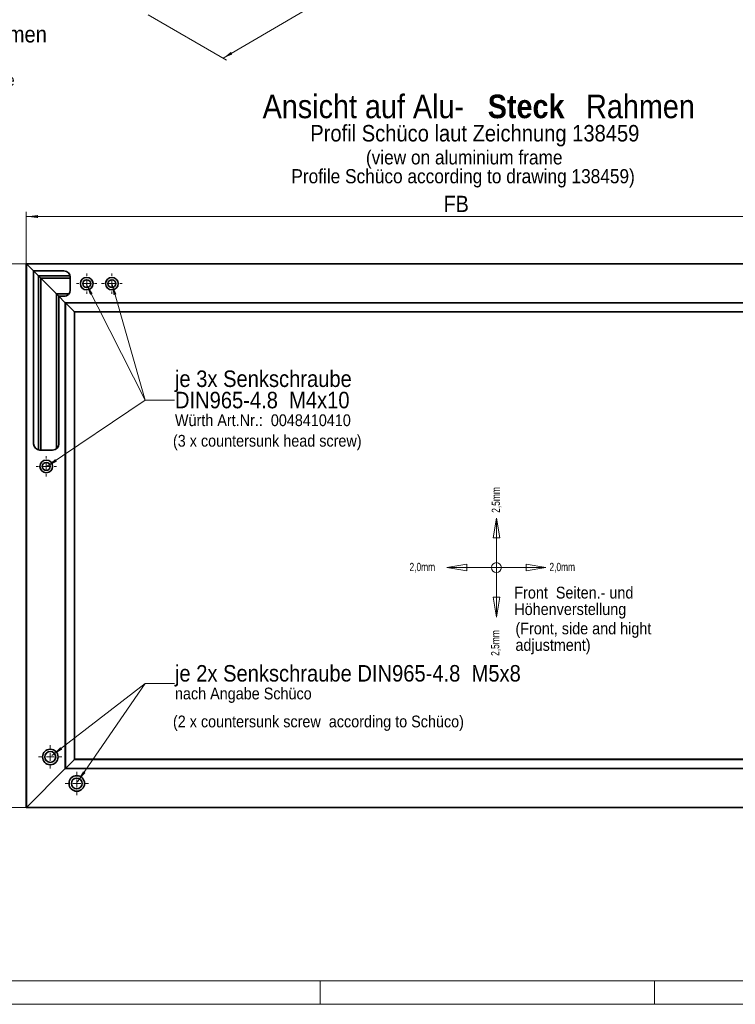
# Model space of a CAD drawing. Header units: millimetres. Extents: x 0 to 594, y 0 to 420.
# Tile 9 of 30: x 99 to 251, y 0 to 209. Entities that reach past the tile are written whole.
import ezdxf

# ---------------------------------------------------------------- set-up
doc = ezdxf.new("R2010")
doc.units = ezdxf.units.MM
doc.linetypes.add('SLD-Durchgehend', pattern=[0])
doc.styles.add('SLDTEXTSTYLE0', font='GOTHIC.TTF', dxfattribs={"width": 0.761048})
doc.styles.add('SLDTEXTSTYLE1', font='GOTHIC.TTF', dxfattribs={"width": 0.913})
doc.styles.add('SLDTEXTSTYLE2', font='GOTHICB.TTF', dxfattribs={"width": 0.913})
doc.dimstyles.new('SLDDIMSTYLE0', dxfattribs={"dimtxt": 3.439583, "dimasz": 2.5, "dimexe": 0, "dimexo": 0.0625, "dimgap": 0.859896, "dimtad": 1, "dimlfac": 4, "dimrnd": 1e-09, "dimzin": 12, "dimdsep": 46, "dimtxsty": 'SLDTEXTSTYLE1', "dimsah": 1, "dimcen": 0.09, "dimadec": 0, "dimazin": 3, "dimtfac": 1, "dimtofl": 0, "dimtmove": 0, "dimatfit": 3, "dimfxl": 1, "dimfrac": 2, "dimtolj": 1, "dimtzin": 12, "dimarcsym": 0})
doc.dimstyles.new('SLDDIMSTYLE2', dxfattribs={"dimtxt": 3.439583, "dimasz": 2.5, "dimexe": 0, "dimexo": 0.0625, "dimgap": 0.859896, "dimtad": 1, "dimlfac": 3, "dimrnd": 1e-09, "dimzin": 12, "dimdsep": 46, "dimtxsty": 'SLDTEXTSTYLE1', "dimsah": 1, "dimcen": 0.09, "dimadec": 0, "dimazin": 3, "dimtfac": 1, "dimtofl": 0, "dimtmove": 0, "dimatfit": 3, "dimfxl": 1, "dimfrac": 2, "dimtolj": 1, "dimtzin": 12, "dimarcsym": 0})

# ---------------------------------------------------------------- blocks, each defined once
blk = doc.blocks.new('_D_3')
at = {"color": 150, "linetype": 'SLD-Durchgehend', "lineweight": 0}
for p, q in [((228.65, 272.57), (247.75, 261.54)), ((142.46, 200.68), (247.04, 261.95)), ((126.54, 209.87), (143.16, 200.27))]:
    blk.add_line(p, q, dxfattribs=at)
at = {"color": 150, "linetype": 'SLD-Durchgehend', "lineweight": 18}
for centre, start, end in [((206.61, 241.43), 3.8, 56.9301), ((186.27, 229.51), 183.8, 236.9301)]:
    blk.add_arc(centre, 6.11, start, end, dxfattribs=at)
for points in [[(247.04, 261.95), (245.11, 261.18), (245.43, 260.65)], [(142.46, 200.68), (144.38, 201.45), (144.07, 201.98)]]:
    blk.add_solid(points, dxfattribs=at)
at = {"color": 150, "linetype": 'SLD-Durchgehend', "lineweight": 18, "insert": (180.71, 228.18), "char_height": 3.4396, "attachment_point": 1, "rotation": 30.365, "style": 'SLDTEXTSTYLE1'}
blk.add_mtext('FB  [Frontbreite]', dxfattribs=at)
blk = doc.blocks.new('SW_NOTE_0')
at = {"color": 0, "linetype": 'Continuous', "lineweight": 0, "insert": (-9.58, 0), "char_height": 7.5, "attachment_point": 1, "rotation": 90, "style": 'SLDTEXTSTYLE0'}
blk.add_mtext('2,5mm', dxfattribs=at)
blk = doc.blocks.new('SW_NOTE_0_1')
at = {"color": 0, "linetype": 'Continuous', "lineweight": 0, "insert": (-9.58, 0), "char_height": 7.5, "attachment_point": 1, "rotation": 90, "style": 'SLDTEXTSTYLE0'}
blk.add_mtext('2,5mm', dxfattribs=at)
blk = doc.blocks.new('SW_NOTE_0_2')
at = {"color": 0, "linetype": 'Continuous', "lineweight": 0, "insert": (0, 9.58), "char_height": 7.5, "attachment_point": 1, "style": 'SLDTEXTSTYLE0'}
blk.add_mtext('2,0mm', dxfattribs=at)
blk = doc.blocks.new('SW_NOTE_0_3')
at = {"color": 0, "linetype": 'Continuous', "lineweight": 0, "insert": (0, 9.58), "char_height": 7.5, "attachment_point": 1, "style": 'SLDTEXTSTYLE0'}
blk.add_mtext('2,0mm', dxfattribs=at)
blk = doc.blocks.new('Block1')
at = {"color": 7, "linetype": 'SLD-Durchgehend', "lineweight": 18}
for p, q in [((79.11, 125.12), (76.11, 107.12)), ((79.11, 125.12), (79.11, 80.12)), ((82.11, 107.12), (79.11, 125.12)), ((76.11, 107.12), (79.11, 107.12)), ((79.11, 107.12), (82.11, 107.12)), ((52.11, 83.12), (34.11, 80.12)), ((52.11, 80.12), (52.11, 83.12)), ((124.11, 80.12), (106.11, 83.12)), ((106.11, 83.12), (106.11, 80.12)), ((79.11, 80.12), (34.11, 80.12)), ((34.11, 80.12), (52.11, 77.12)), ((52.11, 77.12), (52.11, 80.12)), ((124.11, 80.12), (79.11, 80.12)), ((79.11, 80.12), (79.11, 35.12)), ((106.11, 80.12), (106.11, 77.12)), ((106.11, 77.12), (124.11, 80.12)), ((79.11, 53.12), (76.11, 53.12)), ((76.11, 53.12), (79.11, 35.12)), ((79.11, 35.12), (82.11, 53.12)), ((82.11, 53.12), (79.11, 53.12))]:
    blk.add_line(p, q, dxfattribs=at)
blk.add_circle((79.11, 80.12), 4.5, dxfattribs=at)
blk.add_circle((79.11, 80.12), 4.5, dxfattribs=at)
at = {"color": 7, "linetype": 'Continuous', "lineweight": 0}
for name, p in [('SW_NOTE_0_1', (84.38, 129.9)), ('SW_NOTE_0_2', (0.04, 74.83)), ('SW_NOTE_0_3', (127.31, 74.83)), ('SW_NOTE_0', (83.79, -0.14))]:
    blk.add_blockref(name, p, dxfattribs=at)
blk = doc.blocks.new('_D_4')
at = {"color": 150, "linetype": 'SLD-Durchgehend', "lineweight": 0}
for p, q in [((100.66, 157.07), (89.66, 157.07)), ((90.66, 157.07), (90.66, 41.74)), ((100.66, 41.74), (89.66, 41.74))]:
    blk.add_line(p, q, dxfattribs=at)
at = {"color": 150, "linetype": 'SLD-Durchgehend', "lineweight": 18}
for points in [[(90.66, 157.07), (90.35, 154.57), (90.97, 154.57)], [(90.66, 41.74), (90.97, 44.24), (90.35, 44.24)]]:
    blk.add_solid(points, dxfattribs=at)
at = {"color": 150, "linetype": 'SLD-Durchgehend', "lineweight": 18, "insert": (86.26, 98.84), "char_height": 3.44, "attachment_point": 1, "rotation": 90, "style": 'SLDTEXTSTYLE1'}
blk.add_mtext('FH', dxfattribs=at)
blk = doc.blocks.new('_D_5')
at = {"color": 150, "linetype": 'SLD-Durchgehend', "lineweight": 0}
for p, q in [((100.66, 157.07), (100.66, 168.07)), ((100.66, 167.07), (299.32, 167.07)), ((299.32, 157.07), (299.32, 168.07))]:
    blk.add_line(p, q, dxfattribs=at)
at = {"color": 150, "linetype": 'SLD-Durchgehend', "lineweight": 18}
for points in [[(100.66, 167.07), (103.16, 166.76), (103.16, 167.38)], [(299.32, 167.07), (296.82, 167.38), (296.82, 166.76)]]:
    blk.add_solid(points, dxfattribs=at)
at = {"color": 150, "linetype": 'SLD-Durchgehend', "lineweight": 18, "insert": (189.21, 171.47), "char_height": 3.44, "attachment_point": 1, "style": 'SLDTEXTSTYLE1'}
blk.add_mtext('FB', dxfattribs=at)
blk = doc.blocks.new('SW_NOTE_0_13')
at = {"color": 0, "linetype": 'Continuous', "lineweight": 0, "attachment_point": 2}
for s, insert, char_height, style in [('Ansicht auf Alu-', (24.77, 6.39), 5, 'SLDTEXTSTYLE1'), ('Steck', (59.31, 6.39), 5, 'SLDTEXTSTYLE2'), (' Rahmen', (82.73, 6.39), 5, 'SLDTEXTSTYLE1'), ('Profil Schüco laut Zeichnung 138459', (48.42, -0.05), 3.5, 'SLDTEXTSTYLE1')]:
    blk.add_mtext(s, dxfattribs=dict(at, insert=insert, char_height=char_height, style=style))
blk = doc.blocks.new('SW_NOTE_0_14')
at = {"color": 0, "linetype": 'Continuous', "lineweight": 0, "attachment_point": 1, "style": 'SLDTEXTSTYLE1'}
for s, insert, char_height in [('je 3x Senkschraube', (0, 4.47), 3.5), ('DIN965-4.8  M4x10', (0, -0.05), 3.5), ('Würth Art.Nr.:  0048410410', (0, -4.83), 2.5)]:
    blk.add_mtext(s, dxfattribs=dict(at, insert=insert, char_height=char_height))
blk = doc.blocks.new('SW_NOTE_0_15')
at = {"color": 0, "linetype": 'Continuous', "lineweight": 0, "attachment_point": 1, "style": 'SLDTEXTSTYLE1'}
for s, insert, char_height in [('je 2x Senkschraube DIN965-4.8  M5x8', (0, 4.47), 3.5), ('nach Angabe Schüco', (0, -0.31), 2.5)]:
    blk.add_mtext(s, dxfattribs=dict(at, insert=insert, char_height=char_height))
blk = doc.blocks.new('SW_NOTE_0_16')
at = {"color": 0, "linetype": 'Continuous', "lineweight": 0, "char_height": 2.5, "attachment_point": 1, "style": 'SLDTEXTSTYLE1'}
for s, insert in [('Front  Seiten.- und', (0, 3.19)), ('Höhenverstellung ', (0, -0.31))]:
    blk.add_mtext(s, dxfattribs=dict(at, insert=insert))
blk = doc.blocks.new('SW_NOTE_0_17')
at = {"color": 0, "linetype": 'Continuous', "lineweight": 0, "char_height": 3, "attachment_point": 2, "style": 'SLDTEXTSTYLE1'}
for s, insert in [('(view on aluminium frame', (24.94, 3.83)), ('Profile Schüco according to drawing 138459)', (24.7, -0.17))]:
    blk.add_mtext(s, dxfattribs=dict(at, insert=insert))
blk = doc.blocks.new('SW_NOTE_0_18')
at = {"color": 0, "linetype": 'Continuous', "lineweight": 0, "char_height": 2.5, "attachment_point": 1, "style": 'SLDTEXTSTYLE1'}
for s, insert in [('(Front, side and hight ', (0, 3.19)), ('adjustment)', (0, -0.31))]:
    blk.add_mtext(s, dxfattribs=dict(at, insert=insert))
blk = doc.blocks.new('SW_CENTERMARKSYMBOL_26')
at = {"color": 0, "linetype": 'SLD-Durchgehend', "lineweight": 18}
for p, q in [((0, 1.67), (0, 2.48)), ((-1.67, 0), (-2.48, 0)), ((0, 0), (-0.83, 0)), ((0, 0), (0, 0.83)), ((0, 0), (0, -0.83)), ((0, 0), (0.83, 0)), ((1.67, 0), (2.48, 0)), ((0, -1.67), (0, -2.48))]:
    blk.add_line(p, q, dxfattribs=at)
blk = doc.blocks.new('SW_CENTERMARKSYMBOL_27')
at = {"color": 0, "linetype": 'SLD-Durchgehend', "lineweight": 18}
for p, q in [((0, 1.67), (0, 2.48)), ((-1.67, 0), (-2.48, 0)), ((0, 0), (-0.83, 0)), ((0, 0), (0, 0.83)), ((0, 0), (0, -0.83)), ((0, 0), (0.83, 0)), ((1.67, 0), (2.48, 0)), ((0, -1.67), (0, -2.48))]:
    blk.add_line(p, q, dxfattribs=at)
blk = doc.blocks.new('SW_CENTERMARKSYMBOL_28')
at = {"color": 0, "linetype": 'SLD-Durchgehend', "lineweight": 18}
for p, q in [((0, 1.67), (0, 2.17)), ((-1.67, 0), (-2.17, 0)), ((0, 0), (-0.83, 0)), ((0, 0), (0, 0.83)), ((0, 0), (0, -0.83)), ((0, 0), (0.83, 0)), ((1.67, 0), (2.17, 0)), ((0, -1.67), (0, -2.17))]:
    blk.add_line(p, q, dxfattribs=at)
blk = doc.blocks.new('SW_CENTERMARKSYMBOL_29')
at = {"color": 0, "linetype": 'SLD-Durchgehend', "lineweight": 18}
for p, q in [((0, 1.67), (0, 2.17)), ((-1.67, 0), (-2.17, 0)), ((0, 0), (-0.83, 0)), ((0, 0), (0, 0.83)), ((0, 0), (0, -0.83)), ((0, 0), (0.83, 0)), ((1.67, 0), (2.17, 0)), ((0, -1.67), (0, -2.17))]:
    blk.add_line(p, q, dxfattribs=at)
blk = doc.blocks.new('SW_CENTERMARKSYMBOL_30')
at = {"color": 0, "linetype": 'SLD-Durchgehend', "lineweight": 18}
for p, q in [((0, 1.67), (0, 2.17)), ((-1.67, 0), (-2.17, 0)), ((0, 0), (-0.83, 0)), ((0, 0), (0, 0.83)), ((0, 0), (0, -0.83)), ((0, 0), (0.83, 0)), ((1.67, 0), (2.17, 0)), ((0, -1.67), (0, -2.17))]:
    blk.add_line(p, q, dxfattribs=at)
blk = doc.blocks.new('SW_NOTE_0_20')
at = {"color": 0, "linetype": 'Continuous', "lineweight": 0, "char_height": 3.5, "attachment_point": 2, "style": 'SLDTEXTSTYLE1'}
for s, insert in [('Frontanbindung T-Slim Alu-Rahmen ', (39.65, 4.47)), ('rechts (Loslager)', (39.71, -0.05))]:
    blk.add_mtext(s, dxfattribs=dict(at, insert=insert))
blk = doc.blocks.new('SW_NOTE_0_21')
at = {"color": 0, "linetype": 'Continuous', "lineweight": 0, "char_height": 2.5, "attachment_point": 2, "style": 'SLDTEXTSTYLE1'}
for s, insert in [('(front connector T-Slim aluminium frame', (31.88, 3.19)), ('right loose bearing)', (32.01, -0.31))]:
    blk.add_mtext(s, dxfattribs=dict(at, insert=insert))

msp = doc.modelspace()

# ---------------------------------------------------------------- linework, layer by layer
at = {"color": 7, "linetype": 'SLD-Durchgehend', "lineweight": 35}
for p, q in [((100.657565, 157.07373), (299.324237, 157.07373)), ((100.657565, 41.740402), (100.657565, 157.07373)), ((100.757572, 156.973734), (102.207564, 155.523732)), ((102.207564, 155.523732), (108.657572, 155.523732)), ((103.157573, 154.573733), (102.207564, 155.523732)), ((102.207564, 155.523732), (102.207564, 118.890399)), ((103.224231, 154.507065), (109.952751, 154.507065)), ((103.224231, 117.595216), (103.224231, 154.507065)), ((109.954906, 154.498134), (103.233161, 154.498134)), ((103.715303, 154.015997), (103.233161, 154.498134)), ((103.233161, 154.498134), (103.233161, 117.593065)), ((103.715303, 154.015997), (109.990898, 154.015997)), ((103.715303, 117.557067), (103.715303, 154.015997)), ((109.990898, 154.007066), (103.724234, 154.007066)), ((103.724234, 154.007066), (103.724234, 117.557067)), ((106.990897, 150.740399), (103.790902, 153.940399)), ((109.990898, 154.1904), (109.990898, 151.490399)), ((107.057564, 150.673731), (109.711531, 150.673731)), ((107.057564, 117.836439), (107.057564, 150.673731)), ((109.704547, 150.664801), (107.066495, 150.664801)), ((107.548637, 150.182664), (107.066495, 150.664801)), ((107.066495, 150.664801), (107.066495, 117.84342)), ((107.548637, 150.182664), (108.917577, 150.182664)), ((107.548637, 118.630386), (107.548637, 150.182664)), ((108.867728, 150.173733), (107.557568, 150.173733)), ((107.557568, 150.173733), (107.574237, 150.157068)), ((107.557568, 150.173733), (107.557568, 118.68024)), ((107.574237, 150.157068), (108.857565, 148.873731)), ((108.657572, 150.157068), (107.574237, 150.157068)), ((107.574237, 118.890399), (107.574237, 150.157068)), ((291.024231, 148.773734), (108.957572, 148.773734)), ((108.957572, 148.773734), (108.957572, 50.040398)), ((109.024239, 148.707066), (110.790901, 146.940399)), ((289.090904, 146.840398), (110.890898, 146.840398)), ((110.890898, 146.840398), (110.890898, 51.973734)), ((103.5409, 117.557067), (106.240901, 117.557067)), ((110.790901, 51.873733), (109.024239, 50.107066)), ((110.890898, 51.973734), (289.090904, 51.973734)), ((108.857565, 49.940402), (100.757572, 41.840399)), ((108.957572, 50.040398), (291.024231, 50.040398)), ((299.324237, 41.740402), (100.657565, 41.740402))]:
    msp.add_line(p, q, dxfattribs=at)
at = {"color": 7, "linetype": 'SLD-Durchgehend', "lineweight": 18}
for p, q in [((299.224231, 156.973734), (100.757572, 156.973734)), ((100.757572, 156.973734), (100.757572, 41.840399)), ((103.157573, 154.573733), (109.934611, 154.573733)), ((103.157573, 117.613358), (103.157573, 154.573733)), ((109.990898, 153.940399), (103.790902, 153.940399)), ((103.790902, 153.940399), (103.790902, 117.557067)), ((106.990897, 150.740399), (109.759959, 150.740399)), ((106.990897, 117.788004), (106.990897, 150.740399)), ((108.857565, 148.873731), (291.124237, 148.873731)), ((108.857565, 49.940402), (108.857565, 148.873731)), ((290.957563, 148.707066), (109.024239, 148.707066)), ((109.024239, 148.707066), (109.024239, 50.107066)), ((110.790901, 146.940399), (289.190901, 146.940399)), ((110.790901, 51.873733), (110.790901, 146.940399)), ((289.190901, 51.873733), (110.790901, 51.873733)), ((291.124237, 49.940402), (108.857565, 49.940402)), ((109.024239, 50.107066), (290.957563, 50.107066)), ((100.757572, 41.840399), (299.224231, 41.840399)), ((20.00002, 4.999926), (589.00002, 4.999926)), ((163.00002, 4.999926), (163.00002, -0.000074)), ((234.00002, 4.999926), (234.00002, -0.000074)), ((594.00002, -0.000074), (0.00002, -0.000074))]:
    msp.add_line(p, q, dxfattribs=at)
at = {"color": 150, "linetype": 'SLD-Durchgehend', "lineweight": 0}
for p, q in [((113.34646, 152.834395), (125.861437, 128.152493)), ((118.794114, 152.915703), (125.861437, 128.152493)), ((104.8904, 113.969044), (125.861437, 128.152493)), ((125.861437, 128.152493), (132.111437, 128.152493)), ((125.861437, 128.152493), (132.111437, 128.152493)), ((125.861437, 128.152493), (132.111437, 128.152493)), ((106.098699, 52.753201), (125.861437, 68.035191)), ((111.53526, 47.19447), (125.861437, 68.035191)), ((125.861437, 68.035191), (132.111437, 68.035191)), ((125.861437, 68.035191), (132.111437, 68.035191))]:
    msp.add_line(p, q, dxfattribs=at)
at = {"color": 7, "linetype": 'SLD-Durchgehend', "lineweight": 35, "flags": 128}
for points in [[(100.757572, 156.973734), (100.738061, 156.993239), (100.719296, 157.012), (100.70201, 157.02929), (100.686861, 157.044445), (100.674423, 157.056882), (100.665185, 157.066121), (100.659492, 157.071813), (100.657565, 157.07373)], [(100.657565, 157.07373), (100.659492, 157.071813), (100.665185, 157.066121), (100.674423, 157.056882), (100.686861, 157.044445), (100.70201, 157.02929), (100.719296, 157.012), (100.738061, 156.993239), (100.757572, 156.973734)], [(103.157573, 154.573733), (103.170577, 154.560729), (103.183084, 154.548222), (103.194607, 154.536693), (103.20471, 154.52659), (103.212995, 154.5183), (103.219164, 154.512141), (103.222949, 154.508347), (103.224231, 154.507065)], [(103.224231, 154.507065), (103.223217, 154.508078), (103.220217, 154.511088), (103.2153, 154.515996), (103.208634, 154.522662), (103.200419, 154.530882), (103.190902, 154.540399), (103.180372, 154.550929), (103.169146, 154.562155), (103.157573, 154.573733)], [(103.233161, 154.498134), (103.228254, 154.503047), (103.225244, 154.506052), (103.224231, 154.507065)], [(103.224231, 154.507065), (103.225244, 154.506052), (103.228254, 154.503047), (103.233161, 154.498134)], [(103.724234, 154.007066), (103.723221, 154.00808), (103.720211, 154.011085), (103.715303, 154.015997)], [(103.715303, 154.015997), (103.720211, 154.011085), (103.723221, 154.00808), (103.724234, 154.007066)], [(103.724234, 154.007066), (103.725247, 154.006053), (103.728257, 154.003043), (103.733165, 153.998136), (103.739831, 153.99147), (103.748046, 153.983249), (103.757563, 153.973733), (103.768103, 153.963202), (103.779329, 153.951977), (103.790902, 153.940399)], [(103.790902, 153.940399), (103.777898, 153.953407), (103.765391, 153.965909), (103.753868, 153.977438), (103.743765, 153.987541), (103.73547, 153.995831), (103.729311, 154.00199), (103.725516, 154.005785), (103.724234, 154.007066)], [(106.990897, 150.740399), (107.00391, 150.727395), (107.016417, 150.714888), (107.027941, 150.70336), (107.038044, 150.693257), (107.046329, 150.684967), (107.052498, 150.678808), (107.056283, 150.675013), (107.057564, 150.673731)], [(107.057564, 150.673731), (107.056283, 150.675013), (107.052498, 150.678808), (107.046329, 150.684967), (107.038044, 150.693257), (107.027941, 150.70336), (107.016417, 150.714888), (107.00391, 150.727395), (106.990897, 150.740399)], [(107.066495, 150.664801), (107.061588, 150.669713), (107.058578, 150.672718), (107.057564, 150.673731)], [(107.057564, 150.673731), (107.058578, 150.672718), (107.061588, 150.669713), (107.066495, 150.664801)], [(107.557568, 150.173733), (107.556555, 150.174746), (107.553545, 150.177751), (107.548637, 150.182664)], [(107.548637, 150.182664), (107.553545, 150.177751), (107.556555, 150.174746), (107.557568, 150.173733)], [(107.574237, 150.157068), (107.568803, 150.162497), (107.562644, 150.168657), (107.558849, 150.172451), (107.557568, 150.173733)], [(108.957572, 148.773734), (108.955644, 148.775656), (108.949952, 148.781343), (108.940713, 148.790587), (108.928276, 148.80302), (108.913126, 148.818174), (108.895841, 148.835465), (108.877076, 148.854225), (108.857565, 148.873731)], [(108.857565, 148.873731), (108.877076, 148.854225), (108.895841, 148.835465), (108.913126, 148.818174), (108.928276, 148.80302), (108.940713, 148.790587), (108.949952, 148.781343), (108.955644, 148.775656), (108.957572, 148.773734)], [(108.957572, 148.773734), (108.958853, 148.772452), (108.962638, 148.768658), (108.968807, 148.762498), (108.977092, 148.754208), (108.987195, 148.744105), (108.998719, 148.732577), (109.011226, 148.72007), (109.024239, 148.707066)], [(109.024239, 148.707066), (109.011226, 148.72007), (108.998719, 148.732577), (108.987195, 148.744105), (108.977092, 148.754208), (108.968807, 148.762498), (108.962638, 148.768658), (108.958853, 148.772452), (108.957572, 148.773734)], [(110.890898, 146.840398), (110.888981, 146.84232), (110.883288, 146.848012), (110.87405, 146.857251), (110.861612, 146.869688), (110.846463, 146.884843), (110.829167, 146.902133), (110.810412, 146.920889), (110.790901, 146.940399)], [(110.790901, 146.940399), (110.810412, 146.920889), (110.829167, 146.902133), (110.846463, 146.884843), (110.861612, 146.869688), (110.87405, 146.857251), (110.883288, 146.848012), (110.888981, 146.84232), (110.890898, 146.840398)], [(110.790901, 51.873733), (110.808266, 51.891098), (110.825104, 51.907936), (110.8409, 51.923731), (110.855185, 51.938011), (110.867503, 51.95034), (110.877507, 51.960333), (110.884868, 51.967704), (110.889378, 51.972215), (110.890898, 51.973734)], [(110.890898, 51.973734), (110.888981, 51.971812), (110.883288, 51.96612), (110.87405, 51.956881), (110.861612, 51.944444), (110.846463, 51.929289), (110.829167, 51.911999), (110.810412, 51.893243), (110.790901, 51.873733)], [(108.857565, 49.940402), (108.877076, 49.959907), (108.895841, 49.978668), (108.913126, 49.995958), (108.928276, 50.011112), (108.940713, 50.023545), (108.949952, 50.032789), (108.955644, 50.038476), (108.957572, 50.040398)], [(108.957572, 50.040398), (108.955644, 50.038476), (108.949952, 50.032789), (108.940713, 50.023545), (108.928276, 50.011112), (108.913126, 49.995958), (108.895841, 49.978668), (108.877076, 49.959907), (108.857565, 49.940402)], [(109.024239, 50.107066), (109.012656, 50.095488), (109.001431, 50.084262), (108.990901, 50.073732), (108.981384, 50.064215), (108.973168, 50.055995), (108.966502, 50.049329), (108.961585, 50.044422), (108.958585, 50.041412), (108.957572, 50.040398)], [(108.957572, 50.040398), (108.958853, 50.04168), (108.962638, 50.045475), (108.968807, 50.051634), (108.977092, 50.059924), (108.987195, 50.070027), (108.998719, 50.081555), (109.011226, 50.094062), (109.024239, 50.107066)], [(100.657565, 41.740402), (100.659085, 41.741917), (100.663595, 41.746432), (100.670966, 41.753798), (100.68096, 41.763797), (100.693288, 41.77612), (100.707564, 41.7904), (100.723369, 41.806195), (100.740207, 41.823034), (100.757572, 41.840399)], [(100.757572, 41.840399), (100.738061, 41.820893), (100.719296, 41.802132), (100.70201, 41.784842), (100.686861, 41.769688), (100.674423, 41.75725), (100.665185, 41.748011), (100.659492, 41.742319), (100.657565, 41.740402)]]:
    msp.add_lwpolyline(points, dxfattribs=at)
at = {"color": 7, "linetype": 'SLD-Durchgehend', "lineweight": 35}
for centre, radius in [((113.490901, 152.840399), 1.333333), ((113.490901, 152.840399), 0.833333), ((118.824235, 152.840399), 1.333333), ((118.824235, 152.840399), 0.833333), ((104.890901, 114.073733), 1.333333), ((104.890901, 114.073733), 0.833333), ((105.757568, 52.457066), 1.65), ((105.757568, 52.457066), 1.15), ((111.374235, 46.840399), 1.65), ((111.374235, 46.840399), 1.15)]:
    msp.add_circle(centre, radius, dxfattribs=at)
for centre, start, end in [((108.657568, 154.190399), 0, 90), ((108.657568, 151.490399), 270, 0), ((103.540901, 118.890399), 180, 270), ((106.240901, 118.890399), 270, 0)]:
    msp.add_arc(centre, 1.333333, start, end, dxfattribs=at)
at = {"color": 150, "linetype": 'SLD-Durchgehend', "lineweight": 18}
for points in [[(113.34646, 152.834395), (114.200565, 150.464457), (114.753542, 150.744844)], [(118.794114, 152.915703), (119.182112, 150.426616), (119.778307, 150.596767)], [(104.8904, 113.969044), (107.134911, 115.112841), (106.787567, 115.626409)], [(106.098699, 52.753201), (108.266022, 54.037262), (107.886757, 54.527729)], [(111.53526, 47.19447), (113.206923, 49.07905), (112.695996, 49.430268)]]:
    msp.add_solid(points, dxfattribs=at)

# ---------------------------------------------------------------- block references
at = {"color": 150, "linetype": 'Continuous', "lineweight": 0}
for name, p in [('SW_NOTE_0_20', (31.181301, 203.01444)), ('SW_NOTE_0_21', (39.082347, 194.081386)), ('SW_NOTE_0_13', (147.425532, 186.537108)), ('SW_NOTE_0_17', (168.657219, 177.293425)), ('SW_CENTERMARKSYMBOL_29', (113.490901, 152.840399)), ('SW_CENTERMARKSYMBOL_30', (118.824235, 152.840399)), ('SW_NOTE_0_14', (132.208224, 129.950864)), ('SW_CENTERMARKSYMBOL_28', (104.890901, 114.073733)), ('SW_NOTE_0_18', (204.468148, 77.774129)), ('SW_NOTE_0_15', (132.208224, 67.479054)), ('SW_CENTERMARKSYMBOL_27', (105.757568, 52.457066)), ('SW_CENTERMARKSYMBOL_26', (111.374235, 46.840399))]:
    msp.add_blockref(name, p, dxfattribs=at)
at = {"color": 7, "linetype": 'Continuous', "xscale": 0.2333333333, "yscale": 0.2333333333, "zscale": 0.2333333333}
msp.add_blockref('Block1', (181.973031, 73.929567), dxfattribs=at)
at = {"color": 7, "linetype": 'Continuous', "lineweight": 0}
msp.add_blockref('SW_NOTE_0_16', (204.22424, 85.370546), dxfattribs=at)

# ---------------------------------------------------------------- texts
at = {"color": 150, "linetype": 'Continuous', "lineweight": 0, "char_height": 2.5, "attachment_point": 1, "style": 'SLDTEXTSTYLE1'}
for s, insert in [('(3 x countersunk head screw)', (131.783006, 120.764423)), ('(2 x countersunk screw  according to Schüco)', (131.783006, 61.235961))]:
    msp.add_mtext(s, dxfattribs=dict(at, insert=insert))

# ---------------------------------------------------------------- dimensions: what is measured, and where the dimension line sits
at = {"color": 150, "linetype": 'SLD-Durchgehend', "lineweight": 18}
dim = msp.add_linear_dim(base=(247.03872, 261.95022), p1=(126.539105, 209.868213), p2=(228.645324, 272.568502), angle=30.36502292, text='(<>)', dimstyle='SLDDIMSTYLE0', dxfattribs=at)
dim.commit()
dim.dimension.update_dxf_attribs({"geometry": '_D_3', "text_midpoint": (197.8235, 233.116194), "dimtype": 160})
dim = msp.add_linear_dim(base=(299.324235, 167.073733), p1=(100.657568, 157.073733), p2=(299.324235, 157.073733), dimstyle='SLDDIMSTYLE2', dxfattribs=at)
dim.commit()
dim.dimension.update_dxf_attribs({"geometry": '_D_5', "text_midpoint": (191.637837, 167.073733), "dimtype": 160})
dim = msp.add_linear_dim(base=(90.657568, 41.740399), p1=(100.657568, 157.073733), p2=(100.657568, 41.740399), angle=90, dimstyle='SLDDIMSTYLE2', dxfattribs=at)
dim.commit()
dim.dimension.update_dxf_attribs({"geometry": '_D_4', "text_midpoint": (90.657568, 101.521898), "dimtype": 160})

doc.saveas('drawing.dxf')
